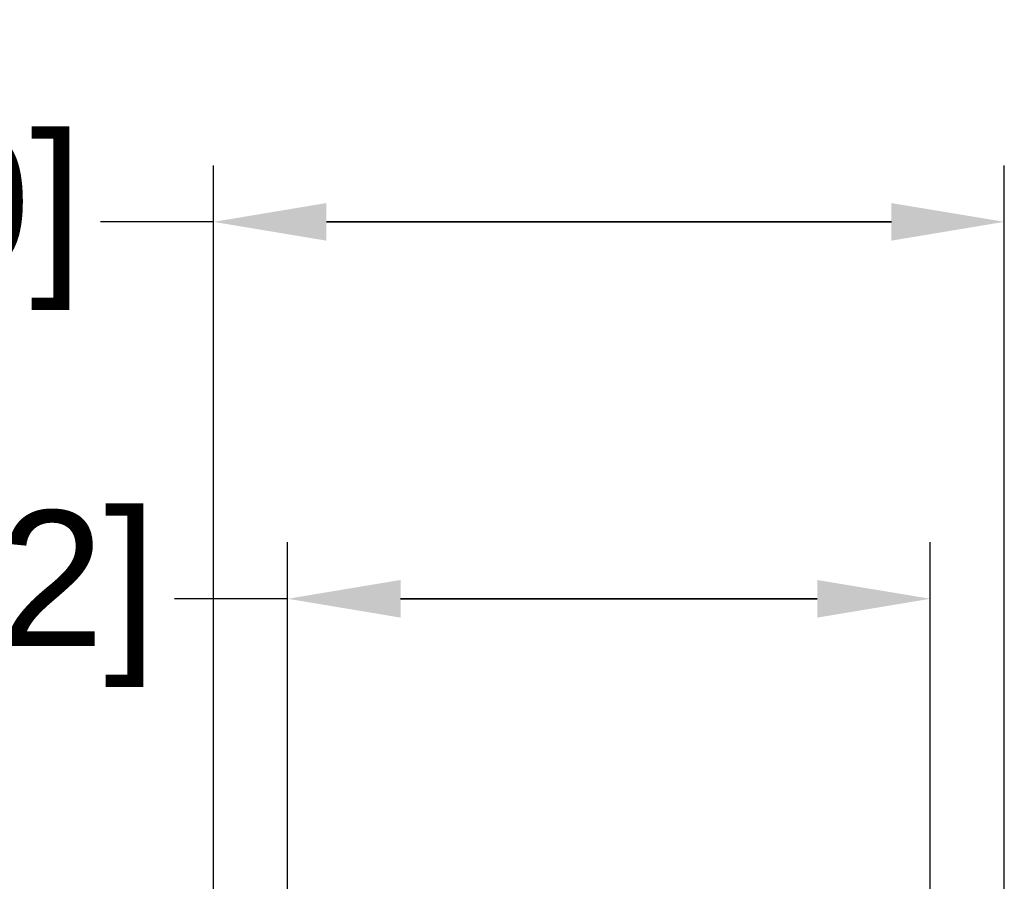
# Model space of a CAD drawing. Header units: millimetres. Extents: x 21 to 304, y 64 to 201.
# Tile 19 of 20: x 237 to 259, y 176 to 195. Entities that reach past the tile are written whole.
import ezdxf

# ---------------------------------------------------------------- set-up
doc = ezdxf.new("R2010")
doc.units = ezdxf.units.MM
doc.header["$MEASUREMENT"] = 0
doc.layers.get('0').update_dxf_attribs({"linetype": 'CONTINUOUS'})
doc.layers.get('Defpoints').update_dxf_attribs({"linetype": 'CONTINUOUS'})
doc.styles.get("Standard").update_dxf_attribs({"font": 'arial.ttf'})
doc.dimstyles.new('STANDARD2', dxfattribs={"dimscale": 0, "dimtxt": 3, "dimasz": 2.5, "dimexe": 1.25, "dimexo": 0.625, "dimtad": 0, "dimtih": 1, "dimtoh": 1, "dimdsep": 46, "dimtxsty": 'STANDARD', "dimcen": 2.5, "dimadec": 0, "dimazin": 0, "dimtfac": 1, "dimtmove": 0, "dimatfit": 3, "dimfxl": 1, "dimarcsym": 0})

# ---------------------------------------------------------------- blocks, each defined once
blk = doc.blocks.new('*D1')
at = {"color": 0, "linetype": 'ByBlock', "lineweight": -2}
for p, q in [((241.249, 174.185), (241.249, 191.807)), ((258.749, 174.185), (258.749, 191.807)), ((241.249, 190.557), (238.749, 190.557)), ((256.249, 190.557), (243.749, 190.557)), ((243.749, 190.557), (256.249, 190.557))]:
    blk.add_line(p, q, dxfattribs=at)
at = {"color": 0}
for points in [[(243.749, 190.973), (243.749, 190.14), (241.249, 190.557)], [(256.249, 190.14), (256.249, 190.973), (258.749, 190.557)]]:
    blk.add_solid(points, dxfattribs=at)
at = {"layer": 'Defpoints', "color": 0}
for p in [(241.249, 190.557), (241.249, 173.56), (258.749, 173.56)]:
    blk.add_point(p, dxfattribs=at)
at = {"color": 0, "linetype": 'ByBlock', "insert": (226.125, 190.557), "char_height": 3, "attachment_point": 5}
blk.add_mtext('0.689 [17.50]', dxfattribs=at)
blk = doc.blocks.new('*D2')
at = {"color": 0, "linetype": 'ByBlock', "lineweight": -2}
for p, q in [((242.888, 168.857), (242.888, 183.466)), ((257.11, 168.857), (257.11, 183.466)), ((242.888, 182.216), (240.388, 182.216)), ((254.61, 182.216), (245.388, 182.216)), ((245.388, 182.216), (254.61, 182.216))]:
    blk.add_line(p, q, dxfattribs=at)
at = {"color": 0}
for points in [[(245.388, 182.632), (245.388, 181.799), (242.888, 182.216)], [(254.61, 181.799), (254.61, 182.632), (257.11, 182.216)]]:
    blk.add_solid(points, dxfattribs=at)
at = {"layer": 'Defpoints', "color": 0}
for p in [(242.888, 182.216), (242.888, 168.232), (257.11, 168.232)]:
    blk.add_point(p, dxfattribs=at)
at = {"color": 0, "linetype": 'ByBlock', "insert": (227.764, 182.216), "char_height": 3, "attachment_point": 5}
blk.add_mtext('0.560 [14.22]', dxfattribs=at)

msp = doc.modelspace()

# ---------------------------------------------------------------- dimensions: what is measured, and where the dimension line sits
at = {"linetype": 'ByBlock'}
dim = msp.add_linear_dim(base=(241.249, 190.557), p1=(258.749, 173.56), p2=(241.249, 173.56), angle=180, text='0.689 [17.50]', dimstyle='STANDARD2', override={"dimscale": 1}, dxfattribs=at)
dim.commit()
dim.dimension.update_dxf_attribs({"geometry": '*D1', "text_midpoint": (226.125, 190.557)})
dim = msp.add_linear_dim(base=(242.888, 182.216), p1=(257.11, 168.232), p2=(242.888, 168.232), text='0.560 [14.22]', dimstyle='STANDARD2', override={"dimscale": 1}, dxfattribs=at)
dim.commit()
dim.dimension.update_dxf_attribs({"geometry": '*D2', "text_midpoint": (227.764, 182.216)})

doc.saveas('drawing.dxf')
